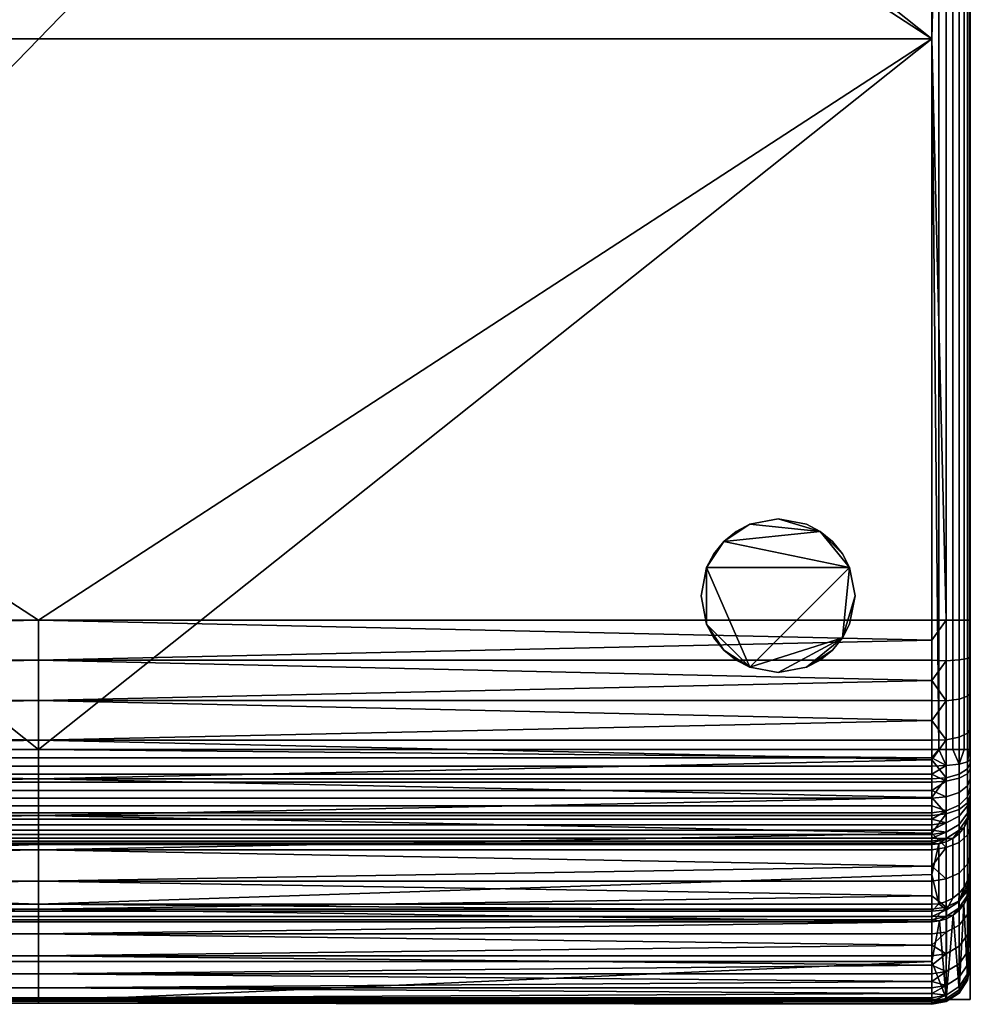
# Model space of a CAD drawing. Header units: millimetres. Extents: x 0 to 485, y -251 to 251.
# Tile 2 of 4: x 238 to 485, y -251 to 5. Entities that reach past the tile are written whole.
import ezdxf

# ---------------------------------------------------------------- set-up
doc = ezdxf.new("R2010")
doc.units = ezdxf.units.MM
doc.header["$MEASUREMENT"] = 0
for name, color, linetype, true_color in [('korpus', 7, 'Continuous', 0x000000), ('korpus boky', 1, 'Continuous', 0xff0000), ('korpus spodek', 252, 'Continuous', 0x696969), ('nozky', 254, 'Continuous', 0xbebebe), ('op pud plocha', 7, 'Continuous', 0x000000), ('openport', 5, 'Continuous', 0x0000ff)]:
    doc.layers.add(name, color=color, linetype=linetype, true_color=true_color)

msp = doc.modelspace()

# ---------------------------------------------------------------- linework, layer by layer
at = {"layer": 'openport'}
msp.add_lwpolyline([(0, 250), (0, -250), (485, -250), (485, 250)], close=True, dxfattribs=at)

# ---------------------------------------------------------------- meshes
at = {"layer": 'korpus'}
mesh = msp.add_polyface(dxfattribs=at)
corners = [(10, 0, 415), (475, 0, 415), (242.5, 151.3, 415), (10, 151.3, 415), (242.5, 219.24, 388.37), (10, 219.24, 388.37), (10, 215.27, 391.86), (242.5, 211.09, 395.16), (10, 211.09, 395.16), (10, 206.71, 398.24), (242.5, 202.16, 401.1), (242.5, 226.51, 380.9), (10, 226.51, 380.9), (10, 222.99, 384.71), (10, 202.16, 401.1), (10, 197.45, 403.72), (242.5, 192.59, 406.08), (10, 192.59, 406.08), (10, 187.61, 408.17), (10, 182.54, 410), (242.5, 182.54, 410), (10, 177.39, 411.54), (242.5, 172.18, 412.8), (10, 172.18, 412.8), (10, 166.95, 413.77), (242.5, 161.71, 414.46), (10, 161.71, 414.46), (10, 156.49, 414.87), (10, 0, 415), (10, 151.3, 415), (6.32, 151.3, 414.3), (6.32, -151.3, 414.3), (2.93, 181.76, 407.17), (6.32, 182.46, 409.28), (6.32, 192.3, 405.44), (2.93, 191.38, 403.41), (2.93, 171.8, 409.88), (6.32, 172.27, 412.06), (2.93, 161.61, 411.52), (6.32, 161.84, 413.74), (6.32, 218.61, 388), (10, 219.24, 388.37), (10, 222.99, 384.71), (6.32, 225.99, 380.44), (6.32, 210.47, 394.73), (10, 211.09, 395.16), (10, 215.27, 391.86), (6.32, 201.67, 400.57), (10, 202.16, 401.1), (10, 206.71, 398.24), (10, 192.59, 406.08), (10, 197.45, 403.72), (10, 182.54, 410), (10, 187.61, 408.17), (10, 172.18, 412.8), (10, 177.39, 411.54), (10, 161.71, 414.46), (10, 166.95, 413.77), (2.93, 151.3, 412.07), (10, 156.49, 414.87), (10, 226.51, 380.9), (6.23, 226.67, 142.66), (6.32, 224.54, 142.02), (4.53, 223.62, 142.14)]
mesh.append_faces([[corners[k] for k in face] for face in [(0, 1, 2, 2), (0, 2, 3, 3), (4, 5, 6, 7), (7, 8, 9, 10), (11, 12, 13, 4), (10, 14, 15, 16), (8, 7, 6, 6), (13, 5, 4, 4), (14, 10, 9, 9), (17, 16, 15, 15), (18, 16, 17, 17), (18, 19, 20, 20), (20, 19, 21, 21), (22, 20, 21, 21), (22, 23, 24, 25), (25, 26, 27, 2), (22, 21, 23, 23), (2, 27, 3, 3), (26, 25, 24, 24), (20, 16, 18, 18), (28, 29, 30, 30), (30, 31, 28, 28), (32, 33, 34, 35), (36, 37, 33, 32), (38, 39, 37, 36), (40, 41, 42, 43), (44, 45, 46, 46), (47, 48, 49, 49), (44, 49, 45, 45), (40, 46, 41, 41), (34, 50, 51, 51), (33, 52, 53, 53), (34, 53, 50, 50), (37, 54, 55, 55), (39, 56, 57, 57), (37, 57, 54, 54), (33, 55, 52, 52), (47, 51, 48, 48), (44, 46, 40, 40), (34, 51, 47, 47), (44, 47, 49, 49), (37, 55, 33, 33), (38, 58, 30, 39), (37, 39, 57, 57), (34, 33, 53, 53), (30, 29, 59, 59), (30, 59, 56, 39), (60, 43, 42, 42), (61, 62, 63, 63)]])
mesh = msp.add_polyface(dxfattribs=at)
corners = [(242.5, 151.3, 415), (475, 0, 415), (475, 151.3, 415), (242.5, 202.16, 401.1), (475, 197.45, 403.72), (475, 202.16, 401.1), (242.5, 192.59, 406.08), (475, 192.59, 406.08), (475, 187.61, 408.17), (475, 182.54, 410), (242.5, 182.54, 410), (475, 177.39, 411.54), (475, 172.18, 412.8), (242.5, 172.18, 412.8), (475, 166.95, 413.77), (475, 161.71, 414.46), (242.5, 161.71, 414.46), (475, 156.49, 414.87), (475, 0, 415), (478.68, 151.3, 414.3), (475, 151.3, 415), (485, 151.3, 405), (484.3, 151.3, 408.68), (484.3, -151.3, 408.68), (485, -151.3, 405), (482.07, 151.3, 412.07), (478.68, -151.3, 414.3), (482.07, -151.3, 412.07), (485, 196.95, 392.56), (485, 204.93, 387.27), (484.3, 207.13, 390.22), (484.3, 198.82, 395.73), (482.07, 191.38, 403.41), (482.07, 200.54, 398.65), (478.68, 201.67, 400.57), (478.68, 192.3, 405.44), (484.3, 189.98, 400.33), (485, 188.46, 396.97), (482.07, 181.76, 407.17), (478.68, 182.46, 409.28), (484.3, 180.7, 403.95), (485, 179.54, 400.45), (482.07, 171.8, 409.88), (478.68, 172.27, 412.06), (484.3, 171.08, 406.57), (485, 170.31, 402.97), (482.07, 161.61, 411.52), (478.68, 161.84, 413.74), (484.3, 161.25, 408.15), (485, 160.86, 404.49), (475, 197.45, 403.72), (475, 192.59, 406.08), (475, 187.61, 408.17), (475, 182.54, 410), (475, 177.39, 411.54), (475, 172.18, 412.8), (475, 166.95, 413.77), (475, 161.71, 414.46), (475, 202.16, 401.1), (475, 156.49, 414.87)]
mesh.append_faces([[corners[k] for k in face] for face in [(0, 1, 2, 2), (3, 4, 5, 5), (6, 7, 4, 3), (6, 8, 7, 7), (9, 8, 10, 10), (11, 9, 10, 10), (10, 8, 6, 6), (12, 13, 14, 14), (13, 12, 11, 11), (15, 14, 16, 16), (17, 15, 16, 16), (2, 17, 0, 0), (14, 13, 16, 16), (17, 16, 0, 0), (13, 11, 10, 10), (18, 19, 20, 20), (21, 22, 23, 24), (25, 19, 26, 27), (28, 29, 30, 31), (32, 33, 34, 35), (36, 31, 33, 32), (37, 28, 31, 36), (38, 32, 35, 39), (40, 36, 32, 38), (41, 37, 36, 40), (42, 38, 39, 43), (44, 40, 38, 42), (45, 41, 40, 44), (46, 42, 43, 47), (48, 44, 42, 46), (49, 45, 44, 48), (35, 50, 51, 51), (39, 52, 53, 53), (35, 51, 52, 52), (43, 54, 55, 55), (47, 56, 57, 57), (43, 55, 56, 56), (39, 53, 54, 54), (34, 58, 50, 50), (35, 34, 50, 50), (43, 39, 54, 54), (46, 47, 19, 25), (43, 56, 47, 47), (35, 52, 39, 39), (19, 59, 20, 20), (48, 46, 25, 22), (49, 48, 22, 21), (59, 19, 47, 47), (59, 47, 57, 57)]])
mesh = msp.add_polyface(dxfattribs=at)
corners = [(242.5, -151.3, 415), (475, -151.3, 415), (475, 0, 415), (475, -197.45, 403.72), (242.5, -202.16, 401.1), (475, -202.16, 401.1), (242.5, -192.59, 406.08), (475, -192.59, 406.08), (475, -187.61, 408.17), (475, -182.54, 410), (242.5, -182.54, 410), (475, -177.39, 411.54), (475, -172.18, 412.8), (475, -166.95, 413.77), (242.5, -172.18, 412.8), (475, -161.71, 414.46), (242.5, -161.71, 414.46), (475, -156.49, 414.87), (484.3, 151.3, 408.68), (482.07, 151.3, 412.07), (482.07, -151.3, 412.07), (484.3, -151.3, 408.68), (478.68, -151.3, 414.3), (475, 0, 415), (475, -151.3, 415), (478.68, 151.3, 414.3), (485, -196.95, 392.56), (484.3, -198.82, 395.73), (484.3, -207.13, 390.22), (485, -204.93, 387.27), (482.07, -191.38, 403.41), (478.68, -192.3, 405.44), (478.68, -201.67, 400.57), (482.07, -200.54, 398.65), (484.3, -189.98, 400.33), (485, -188.46, 396.97), (482.07, -181.76, 407.17), (478.68, -182.46, 409.28), (484.3, -180.7, 403.95), (485, -179.54, 400.45), (482.07, -171.8, 409.88), (478.68, -172.27, 412.06), (484.3, -171.08, 406.57), (485, -170.31, 402.97), (482.07, -161.61, 411.52), (478.68, -161.84, 413.74), (484.3, -161.25, 408.15), (485, -160.86, 404.49), (475, -192.59, 406.08), (475, -197.45, 403.72), (475, -182.54, 410), (475, -187.61, 408.17), (475, -172.18, 412.8), (475, -177.39, 411.54), (475, -161.71, 414.46), (475, -166.95, 413.77), (475, -202.16, 401.1), (475, -156.49, 414.87), (485, -151.3, 405)]
mesh.append_faces([[corners[k] for k in face] for face in [(0, 1, 2, 2), (3, 4, 5, 5), (6, 4, 3, 3), (6, 7, 8, 8), (9, 10, 8, 8), (11, 10, 9, 9), (10, 6, 8, 8), (12, 13, 14, 14), (14, 11, 12, 12), (15, 16, 13, 13), (17, 16, 15, 15), (1, 0, 17, 17), (3, 7, 6, 6), (13, 16, 14, 14), (17, 0, 16, 16), (14, 10, 11, 11), (18, 19, 20, 21), (22, 23, 24, 24), (25, 23, 22, 22), (26, 27, 28, 29), (30, 31, 32, 33), (34, 30, 33, 27), (35, 34, 27, 26), (36, 37, 31, 30), (38, 36, 30, 34), (39, 38, 34, 35), (40, 41, 37, 36), (42, 40, 36, 38), (43, 42, 38, 39), (44, 45, 41, 40), (46, 44, 40, 42), (47, 46, 42, 43), (31, 48, 49, 49), (37, 50, 51, 51), (31, 51, 48, 48), (41, 52, 53, 53), (45, 54, 55, 55), (41, 55, 52, 52), (37, 53, 50, 50), (32, 49, 56, 56), (31, 49, 32, 32), (41, 53, 37, 37), (44, 20, 22, 45), (41, 45, 55, 55), (31, 37, 51, 51), (22, 24, 57, 57), (46, 21, 20, 44), (47, 58, 21, 46), (22, 57, 54, 45)]])
mesh = msp.add_polyface(dxfattribs=at)
corners = [(242.5, -151.3, 415), (10, 0, 415), (10, -151.3, 415), (475, 0, 415), (10, -240.1, 223.88), (10, -229.76, 145.89), (475, -229.76, 145.89), (475, -240.1, 223.88), (242.5, -250.43, 301.86), (10, -250.43, 301.86), (242.5, -250.99, 322.85), (10, -251.27, 317.54), (10, -251.26, 312.25), (475, -250.43, 328.18), (242.5, -249.57, 333.49), (10, -250.43, 328.18), (10, -250.99, 322.85), (10, -250.98, 307.02), (242.5, -247.01, 343.97), (10, -248.44, 338.76), (10, -249.57, 333.49), (10, -247.01, 343.97), (10, -245.31, 349.09), (242.5, -243.33, 354.11), (10, -243.33, 354.11), (242.5, -238.62, 363.74), (10, -241.1, 359), (475, -235.9, 368.32), (242.5, -232.96, 372.71), (475, -229.83, 376.91), (242.5, -226.51, 380.9), (10, -235.9, 368.32), (10, -238.62, 363.74), (10, -229.83, 376.91), (10, -232.96, 372.71), (10, -226.51, 380.9), (242.5, -219.24, 388.37), (242.5, -211.09, 395.16), (10, -215.27, 391.86), (10, -219.24, 388.37), (242.5, -202.16, 401.1), (10, -206.71, 398.24), (10, -211.09, 395.16), (10, -222.99, 384.71), (242.5, -192.59, 406.08), (10, -197.45, 403.72), (10, -202.16, 401.1), (10, -192.59, 406.08), (10, -187.61, 408.17), (242.5, -182.54, 410), (10, -182.54, 410), (10, -177.39, 411.54), (242.5, -172.18, 412.8), (242.5, -161.71, 414.46), (10, -166.95, 413.77), (10, -172.18, 412.8), (10, -156.49, 414.87), (10, -161.71, 414.46), (10, -225.23, 141.93), (242.5, -225.23, 141.93), (10, -227.03, 142.31), (475, -227.03, 142.31), (10, -228.39, 143.1), (475, -228.39, 143.1), (475, -229.3, 144.29), (10, -229.3, 144.29), (10, -227.03, 142.31), (8.18, -225.07, 141.95), (10, -225.23, 141.93)]
mesh.append_faces([[corners[k] for k in face] for face in [(0, 1, 2, 2), (1, 0, 3, 3), (4, 5, 6, 7), (8, 9, 4, 4), (7, 8, 4, 4), (8, 10, 11, 12), (10, 13, 14, 14), (10, 14, 15, 16), (17, 9, 8, 8), (8, 12, 17, 17), (11, 10, 16, 16), (14, 18, 19, 20), (18, 21, 19, 19), (15, 14, 20, 20), (21, 18, 22, 22), (23, 24, 22, 22), (18, 23, 22, 22), (23, 25, 26, 24), (27, 28, 25, 25), (29, 30, 28, 28), (25, 28, 31, 32), (28, 30, 33, 34), (25, 32, 26, 26), (28, 34, 31, 31), (33, 30, 35, 35), (36, 37, 38, 39), (37, 40, 41, 42), (30, 36, 43, 35), (40, 44, 45, 46), (42, 38, 37, 37), (43, 36, 39, 39), (46, 41, 40, 40), (47, 45, 44, 44), (48, 47, 44, 44), (48, 49, 50, 50), (49, 51, 50, 50), (52, 51, 49, 49), (52, 53, 54, 55), (53, 0, 56, 57), (52, 55, 51, 51), (0, 2, 56, 56), (57, 54, 53, 53), (49, 48, 44, 44), (58, 59, 60, 60), (61, 60, 59, 59), (62, 60, 61, 63), (63, 64, 65, 62), (6, 5, 65, 64), (66, 67, 68, 68)]])
mesh = msp.add_polyface(dxfattribs=at)
corners = [(242.5, -219.24, 388.37), (475, -222.99, 384.71), (475, -219.24, 388.37), (242.5, -211.09, 395.16), (475, -215.27, 391.86), (475, -211.09, 395.16), (475, -206.71, 398.24), (242.5, -202.16, 401.1), (475, -202.16, 401.1), (242.5, -226.51, 380.9), (485, -218.99, 374.31), (484.3, -221.76, 376.74), (484.3, -227.92, 368.91), (485, -224.91, 366.79), (482.07, -217.1, 386.36), (478.68, -218.61, 388), (478.68, -225.99, 380.44), (482.07, -224.31, 378.98), (484.3, -214.8, 383.87), (485, -212.31, 381.16), (482.07, -209.15, 392.95), (478.68, -210.47, 394.73), (484.3, -207.13, 390.22), (485, -204.93, 387.27), (482.07, -200.54, 398.65), (478.68, -201.67, 400.57), (484.3, -198.82, 395.73), (475, -219.24, 388.37), (475, -222.99, 384.71), (475, -211.09, 395.16), (475, -215.27, 391.86), (475, -202.16, 401.1), (475, -206.71, 398.24), (484.19, -221.39, 143.19), (484.19, -223, 144.3), (482, -226.21, 144.26), (482, -224.58, 143), (484.78, -219.53, 143.28), (485, -219.19, 144.33), (485, -217.59, 143.41), (484.95, -216.94, 143.12), (484.94, -217.53, 143.15), (484.79, -218.5, 143.07), (484.8, -217.9, 143.01), (485, -215.96, 143.23), (485, -216.56, 143.25), (484.21, -220.35, 142.91), (478.77, -226.67, 142.66), (480.47, -223.62, 142.14), (482.07, -222.33, 142.31), (484.25, -223.52, 145.89), (483.33, -225.26, 145.89), (484.81, -221.63, 145.89), (485, -219.67, 145.89), (483.37, -220.75, 142.52), (484.3, -218.97, 142.76), (484.83, -217.12, 143), (485, -215.32, 143.24)]
mesh.append_faces([[corners[k] for k in face] for face in [(0, 1, 2, 2), (3, 4, 5, 5), (3, 5, 6, 6), (0, 2, 4, 4), (3, 0, 4, 4), (6, 7, 3, 3), (6, 8, 7, 7), (1, 0, 9, 9), (10, 11, 12, 13), (14, 15, 16, 17), (18, 14, 17, 11), (19, 18, 11, 10), (20, 21, 15, 14), (22, 20, 14, 18), (23, 22, 18, 19), (24, 25, 21, 20), (26, 24, 20, 22), (15, 27, 28, 16), (21, 29, 30, 30), (25, 31, 32, 32), (21, 32, 29, 29), (15, 30, 27, 27), (21, 30, 15, 15), (21, 25, 32, 32), (33, 34, 35, 36), (37, 34, 33, 33), (38, 37, 39, 39), (34, 37, 38, 38), (40, 41, 42, 43), (44, 45, 41, 40), (42, 37, 33, 46), (41, 37, 42, 42), (39, 41, 45, 45), (37, 41, 39, 39), (47, 48, 49, 36), (34, 50, 51, 51), (34, 52, 50, 50), (36, 46, 33, 33), (38, 53, 52, 52), (52, 34, 38, 38), (54, 46, 36, 36), (36, 49, 54, 54), (46, 43, 42, 42), (55, 46, 54, 54), (46, 55, 43, 43), (56, 40, 43, 43), (57, 44, 40, 56), (55, 56, 43, 43), (51, 35, 34, 34)]])
mesh = msp.add_polyface(dxfattribs=at)
corners = [(478.68, -249.74, 301.95), (478.84, -228.99, 145.89), (480.57, -228.05, 145.89), (482.07, -247.53, 302.25), (482.09, -226.79, 145.89), (484.81, -221.63, 145.89), (485, -219.67, 145.89), (485, -240.52, 303.17), (484.3, -244.17, 302.69), (483.33, -225.26, 145.89), (484.25, -223.52, 145.89), (475, -240.1, 223.88), (476.96, -229.56, 145.89), (482.07, -248.05, 322.86), (478.68, -250.27, 323.04), (478.68, -250.56, 312.48), (482.07, -248.34, 312.54), (484.3, -244.67, 322.58), (484.3, -244.95, 312.62), (485, -241, 322.29), (485, -241.27, 312.72), (482.07, -246.67, 333.09), (478.68, -248.86, 333.51), (484.3, -243.34, 332.46), (485, -239.72, 331.77), (482.07, -244.21, 343.12), (478.68, -246.34, 343.76), (484.3, -240.97, 342.14), (485, -237.44, 341.07), (482.07, -240.7, 352.82), (478.68, -242.75, 353.69), (484.3, -237.57, 351.5), (485, -234.18, 350.07), (482.07, -236.17, 362.11), (478.68, -238.12, 363.19), (484.3, -233.21, 360.46), (485, -229.99, 358.67), (482.07, -230.69, 370.86), (478.68, -232.51, 372.14), (484.3, -227.92, 368.91), (485, -224.91, 366.79), (482.07, -224.31, 378.98), (478.68, -225.99, 380.44), (484.3, -221.76, 376.74), (475, -250.43, 328.18), (475, -248.44, 338.76), (475, -251.27, 317.54), (475, -241.1, 359), (482, -224.58, 143), (482, -226.21, 144.26), (478.77, -228.32, 144.02), (478.77, -226.67, 142.66), (475, -229.3, 144.29), (475, -227.03, 142.31), (476.82, -225.07, 141.95), (475, -228.39, 143.1), (478.68, -224.54, 142.02), (480.47, -223.62, 142.14)]
mesh.append_faces([[corners[k] for k in face] for face in [(0, 1, 2, 2), (3, 2, 4, 4), (5, 6, 7, 7), (8, 9, 10, 10), (10, 5, 8, 8), (9, 3, 4, 4), (0, 11, 12, 12), (0, 2, 3, 3), (8, 5, 7, 7), (3, 9, 8, 8), (1, 0, 12, 12), (13, 14, 15, 16), (17, 13, 16, 18), (19, 17, 18, 20), (21, 22, 14, 13), (23, 21, 13, 17), (24, 23, 17, 19), (25, 26, 22, 21), (27, 25, 21, 23), (28, 27, 23, 24), (29, 30, 26, 25), (31, 29, 25, 27), (32, 31, 27, 28), (33, 34, 30, 29), (35, 33, 29, 31), (36, 35, 31, 32), (37, 38, 34, 33), (39, 37, 33, 35), (40, 39, 35, 36), (41, 42, 38, 37), (43, 41, 37, 39), (3, 16, 15, 0), (16, 3, 8, 18), (7, 20, 18, 8), (22, 44, 14, 14), (45, 22, 26, 26), (14, 46, 15, 15), (34, 47, 30, 30), (48, 49, 50, 51), (1, 12, 50, 50), (52, 50, 12, 12), (49, 4, 2, 2), (2, 50, 49, 49), (49, 9, 4, 4), (1, 50, 2, 2), (51, 53, 54, 54), (50, 55, 51, 51), (51, 56, 57, 57), (54, 56, 51, 51)]])
mesh = msp.add_polyface(dxfattribs=at)
corners = [(242.5, -250.43, 301.86), (475, -240.1, 223.88), (475, -250.43, 301.86), (475, -250.98, 307.02), (242.5, -250.99, 322.85), (475, -251.26, 312.25), (475, -251.27, 317.54), (475, -250.99, 322.85), (242.5, -249.57, 333.49), (475, -250.43, 328.18), (475, -249.57, 333.49), (475, -248.44, 338.76), (242.5, -247.01, 343.97), (475, -245.31, 349.09), (475, -247.01, 343.97), (475, -243.33, 354.11), (242.5, -243.33, 354.11), (475, -238.62, 363.74), (242.5, -238.62, 363.74), (475, -241.1, 359), (475, -232.96, 372.71), (242.5, -232.96, 372.71), (475, -235.9, 368.32), (475, -229.83, 376.91), (475, -226.51, 380.9), (242.5, -226.51, 380.9), (475, -222.99, 384.71), (242.5, -225.23, 141.93), (475, -225.23, 141.93), (475, -227.03, 142.31), (475, -240.1, 223.88), (475, -229.76, 145.89), (476.96, -229.56, 145.89), (475, -250.43, 301.86), (478.68, -249.74, 301.95), (475, -250.98, 307.02), (478.68, -250.56, 312.48), (475, -251.26, 312.25), (478.68, -250.27, 323.04), (475, -250.99, 322.85), (475, -251.27, 317.54), (478.68, -248.86, 333.51), (475, -249.57, 333.49), (475, -250.43, 328.18), (478.68, -246.34, 343.76), (475, -247.01, 343.97), (475, -248.44, 338.76), (478.68, -242.75, 353.69), (475, -243.33, 354.11), (475, -245.31, 349.09), (478.68, -238.12, 363.19), (475, -238.62, 363.74), (475, -241.1, 359), (478.68, -232.51, 372.14), (475, -232.96, 372.71), (475, -235.9, 368.32), (478.68, -225.99, 380.44), (475, -229.83, 376.91), (475, -226.51, 380.9), (475, -222.99, 384.71), (475, -229.3, 144.29), (475, -228.39, 143.1), (478.77, -228.32, 144.02), (475, -227.03, 142.31), (475, -225.23, 141.93), (476.82, -225.07, 141.95), (478.77, -226.67, 142.66)]
mesh.append_faces([[corners[k] for k in face] for face in [(0, 1, 2, 2), (0, 2, 3, 3), (4, 5, 6, 6), (4, 6, 7, 7), (0, 3, 5, 5), (4, 0, 5, 5), (8, 9, 10, 10), (11, 8, 10, 10), (4, 7, 9, 9), (12, 8, 11, 11), (13, 12, 14, 14), (15, 16, 13, 13), (14, 12, 11, 11), (17, 18, 19, 19), (20, 21, 22, 22), (23, 21, 20, 20), (22, 18, 17, 17), (19, 16, 15, 15), (24, 25, 23, 23), (18, 16, 19, 19), (16, 12, 13, 13), (25, 24, 26, 26), (27, 28, 29, 29), (30, 31, 32, 32), (33, 30, 34, 34), (34, 35, 33, 33), (36, 37, 35, 35), (38, 39, 40, 40), (41, 42, 43, 43), (38, 43, 39, 39), (36, 40, 37, 37), (44, 45, 46, 46), (47, 48, 49, 49), (44, 49, 45, 45), (50, 51, 52, 52), (53, 54, 55, 55), (50, 55, 51, 51), (47, 52, 48, 48), (41, 46, 42, 42), (34, 36, 35, 35), (44, 47, 49, 49), (56, 57, 54, 53), (50, 53, 55, 55), (56, 58, 57, 57), (58, 56, 59, 59), (60, 32, 31, 31), (61, 62, 60, 60), (63, 64, 65, 65), (66, 61, 63, 63)]])
at = {"layer": 'korpus boky'}
mesh = msp.add_polyface(dxfattribs=at)
corners = [(485, -241.27, 312.72), (485, -241, 322.29), (485, -240.52, 303.17), (485, -239.72, 331.77), (485, -237.44, 341.07), (485, -234.18, 350.07), (485, -229.99, 358.67), (485, -224.91, 366.79), (485, -219.67, 145.89), (485, -219.19, 144.33), (485, -218.99, 374.31), (485, -217.59, 143.41), (485, -216.56, 143.25), (485, -215.96, 143.23), (485, -215.32, 143.24), (485, -212.31, 381.16), (485, -204.93, 387.27), (485, -199.79, 26.03), (485, -199.22, 23.49), (485, -198.22, 21.08), (485, -196.95, 392.56), (485, -196.71, 18.74), (485, -194.8, 16.72), (485, -192.54, 15.09), (485, -190.03, 13.9), (485, -188.46, 396.97), (485, -187.51, 13.23), (485, -184.92, 13), (485, -179.54, 400.45), (485, -170.31, 402.97), (485, -160.86, 404.49), (485, -151.3, 405), (485, 151.3, 405), (485, 160.86, 404.49), (485, 170.31, 402.97), (485, 179.54, 400.45), (485, 184.92, 13), (485, 187.51, 13.23), (485, 188.46, 396.97), (485, 190.03, 13.9), (485, 192.54, 15.09), (485, 194.8, 16.72), (485, 196.71, 18.74), (485, 196.95, 392.56), (485, 198.22, 21.08), (485, 199.22, 23.49), (485, 199.79, 26.03), (485, 204.93, 387.27), (485, 212.31, 381.16), (485, 215.32, 143.24), (485, 215.96, 143.23), (485, 216.56, 143.25), (485, 217.59, 143.41), (485, 218.99, 374.31), (485, 219.19, 144.33), (485, 219.67, 145.89), (485, 224.91, 366.79), (485, 229.99, 358.67), (485, 234.18, 350.07), (485, 237.44, 341.07), (485, 239.72, 331.77), (485, 240.52, 303.17), (485, 241, 322.29), (485, 241.27, 312.72)]
mesh.append_faces([[corners[k] for k in face] for face in [(13, 8, 12, 12), (27, 14, 17, 17), (14, 8, 13, 13), (12, 8, 11, 11), (8, 9, 11, 11), (2, 8, 14, 14), (31, 2, 14, 14), (26, 23, 24, 24), (23, 26, 27, 27), (23, 27, 17, 17), (21, 18, 19, 19), (21, 22, 23, 23), (23, 17, 21, 21), (21, 17, 18, 18), (14, 49, 31, 31), (1, 5, 3, 3), (3, 5, 4, 4), (6, 1, 2, 2), (6, 5, 1, 1), (7, 15, 10, 10), (15, 7, 6, 6), (2, 1, 0, 0), (16, 29, 20, 20), (20, 28, 25, 25), (16, 15, 6, 6), (29, 28, 20, 20), (29, 31, 30, 30), (6, 2, 16, 16), (16, 2, 29, 29), (2, 31, 29, 29), (36, 14, 27, 27), (40, 36, 37, 37), (37, 39, 40, 40), (40, 46, 36, 36), (42, 46, 40, 40), (42, 44, 45, 45), (41, 42, 40, 40), (45, 46, 42, 42), (36, 46, 49, 49), (55, 49, 50, 50), (51, 55, 50, 50), (55, 52, 54, 54), (55, 61, 49, 49), (52, 55, 51, 51), (31, 49, 32, 32), (61, 32, 49, 49), (34, 47, 43, 43), (48, 47, 57, 57), (38, 35, 43, 43), (34, 33, 32, 32), (47, 34, 61, 61), (34, 43, 35, 35), (32, 61, 34, 34), (58, 62, 60, 60), (61, 57, 47, 47), (59, 58, 60, 60), (56, 53, 48, 48), (56, 48, 57, 57), (57, 62, 58, 58), (62, 57, 61, 61), (62, 61, 63, 63), (36, 49, 14, 14)]])
at = {"layer": 'korpus spodek'}
mesh = msp.add_polyface(dxfattribs=at)
corners = [(242.5, -184.92, 3), (10, -184.92, 3), (10, 0, 3), (475, 0, 3), (10, 184.92, 3), (242.5, 184.92, 3), (10, 187.09, 3.09), (475, 187.09, 3.09), (10, 0, 3), (10, -184.92, 3), (8.18, -184.92, 3.17), (4.53, -184.92, 4.63), (4.53, 184.92, 4.63), (6.32, 184.92, 3.7), (6.32, -184.92, 3.7), (8.18, 184.92, 3.17), (1.63, -184.92, 7.53), (1.63, 184.92, 7.53), (2.93, 184.92, 5.93), (2.93, -184.92, 5.93), (0.17, -184.92, 11.18), (0.17, 184.92, 11.18), (0.7, 184.92, 9.32), (0.7, -184.92, 9.32), (0, -184.92, 13), (0, 184.92, 13), (10, 184.92, 3), (0, 194.8, 16.72), (0, 196.71, 18.74), (0.7, 199.61, 16.47), (0.7, 197.23, 13.95), (2.93, 196.14, 9), (2.93, 199.46, 11.4), (6.32, 200.93, 9.72), (6.32, 197.27, 7.08), (0.7, 194.42, 11.92), (0, 192.54, 15.09), (2.93, 192.44, 7.25), (6.32, 193.2, 5.16), (0.7, 191.28, 10.44), (0, 190.03, 13.9), (2.93, 188.73, 6.26), (6.32, 189.12, 4.07), (0.7, 188.15, 9.6), (0, 187.51, 13.23), (10, 197.63, 6.48), (10, 195.58, 5.39), (10, 199.57, 7.75), (10, 193.43, 4.5), (10, 189.24, 3.38), (10, 191.36, 3.85), (10, 187.09, 3.09)]
mesh.append_faces([[corners[k] for k in face] for face in [(0, 1, 2, 2), (3, 0, 2, 2), (4, 5, 2, 2), (5, 4, 6, 6), (7, 5, 6, 6), (8, 9, 10, 10), (11, 12, 13, 14), (14, 13, 15, 10), (16, 17, 18, 19), (20, 21, 22, 23), (24, 25, 21, 20), (23, 22, 17, 16), (19, 18, 12, 11), (15, 26, 8, 8), (8, 10, 15, 15), (27, 28, 29, 30), (31, 32, 33, 34), (35, 30, 32, 31), (36, 27, 30, 35), (37, 31, 34, 38), (39, 35, 31, 37), (40, 36, 35, 39), (41, 37, 38, 42), (43, 39, 37, 41), (44, 40, 39, 43), (45, 46, 34, 34), (34, 47, 45, 45), (46, 48, 38, 38), (49, 42, 50, 50), (51, 42, 49, 49), (51, 26, 15, 15), (15, 42, 51, 51), (38, 48, 50, 50), (13, 42, 15, 15), (46, 38, 34, 34), (50, 42, 38, 38), (43, 41, 17, 22), (21, 44, 43, 43), (41, 42, 12, 18), (41, 18, 17, 17), (43, 22, 21, 21), (44, 21, 25, 25), (12, 42, 13, 13)]])
mesh = msp.add_polyface(dxfattribs=at)
corners = [(242.5, -184.92, 3), (475, 0, 3), (475, -184.92, 3), (10, 0, 3), (242.5, 184.92, 3), (475, 184.92, 3), (475, -187.09, 3.09), (10, -187.09, 3.09), (475, 0, 3), (476.82, -184.92, 3.17), (475, -184.92, 3), (480.47, -184.92, 4.63), (478.68, -184.92, 3.7), (478.68, 184.92, 3.7), (480.47, 184.92, 4.63), (476.82, 184.92, 3.17), (483.37, -184.92, 7.53), (482.07, -184.92, 5.93), (482.07, 184.92, 5.93), (483.37, 184.92, 7.53), (484.83, -184.92, 11.18), (484.3, -184.92, 9.32), (484.3, 184.92, 9.32), (484.83, 184.92, 11.18), (485, -184.92, 13), (485, 184.92, 13), (475, 184.92, 3), (485, -196.71, 18.74), (485, -198.22, 21.08), (484.3, -201.49, 19.38), (484.3, -199.61, 16.47), (484.3, -197.23, 13.95), (482.07, -202.28, 14.37), (482.07, -199.46, 11.4), (485, -194.8, 16.72), (482.07, -196.14, 9), (478.68, -200.93, 9.72), (478.68, -197.27, 7.08), (484.3, -194.42, 11.92), (485, -192.54, 15.09), (482.07, -192.44, 7.25), (478.68, -193.2, 5.16), (484.3, -191.28, 10.44), (485, -190.03, 13.9), (482.07, -188.73, 6.26), (478.68, -189.12, 4.07), (484.3, -188.15, 9.6), (485, -187.51, 13.23), (475, -199.57, 7.75), (475, -197.63, 6.48), (475, -195.58, 5.39), (475, -193.43, 4.5), (475, -189.24, 3.38), (475, -191.36, 3.85), (475, -187.09, 3.09)]
mesh.append_faces([[corners[k] for k in face] for face in [(0, 1, 2, 2), (3, 4, 1, 1), (4, 5, 1, 1), (6, 7, 0, 0), (0, 2, 6, 6), (8, 9, 10, 10), (11, 12, 13, 14), (12, 9, 15, 13), (16, 17, 18, 19), (20, 21, 22, 23), (24, 20, 23, 25), (21, 16, 19, 22), (17, 11, 14, 18), (15, 8, 26, 26), (8, 15, 9, 9), (27, 28, 29, 30), (31, 30, 32, 33), (34, 27, 30, 31), (35, 33, 36, 37), (38, 31, 33, 35), (39, 34, 31, 38), (40, 35, 37, 41), (42, 38, 35, 40), (43, 39, 38, 42), (44, 40, 41, 45), (46, 42, 40, 44), (47, 43, 42, 46), (37, 36, 48, 49), (49, 50, 37, 37), (50, 51, 41, 41), (52, 45, 53, 53), (54, 45, 52, 52), (54, 10, 9, 9), (9, 45, 54, 54), (41, 51, 53, 53), (12, 45, 9, 9), (50, 41, 37, 37), (53, 45, 41, 41), (46, 44, 16, 21), (47, 46, 20, 24), (44, 45, 12, 11), (44, 11, 17, 17), (44, 17, 16, 16), (46, 21, 20, 20)]])
mesh = msp.add_polyface(dxfattribs=at)
corners = [(10, -217.47, 83.32), (242.5, -225.23, 141.93), (10, -225.23, 141.93), (242.5, -209.7, 24.72), (10, -209.7, 24.72), (10, -209.32, 22.58), (10, -208.76, 20.48), (10, -208.01, 18.44), (475, -208.01, 18.44), (475, -208.76, 20.48), (475, -209.32, 22.58), (10, -207.1, 16.47), (10, -205.93, 14.46), (475, -205.93, 14.46), (475, -207.1, 16.47), (10, -204.58, 12.57), (10, -203.06, 10.81), (475, -203.06, 10.81), (475, -204.58, 12.57), (10, -201.39, 9.2), (475, -201.39, 9.2), (10, -199.57, 7.75), (10, -197.63, 6.48), (475, -197.63, 6.48), (475, -199.57, 7.75), (10, -195.58, 5.39), (10, -193.43, 4.5), (475, -193.43, 4.5), (475, -195.58, 5.39), (10, -191.36, 3.85), (10, -189.24, 3.38), (475, -189.24, 3.38), (475, -191.36, 3.85), (242.5, -184.92, 3), (10, -187.09, 3.09), (10, -184.92, 3), (475, -187.09, 3.09), (10, -217.47, 83.32), (10, -225.23, 141.93), (8.18, -225.07, 141.95), (6.32, -224.54, 142.02), (6.32, -209, 24.81), (8.18, -209.53, 24.74), (10, -209.7, 24.72), (10, -209.32, 22.58), (6.32, -208.09, 20.69), (10, -208.76, 20.48), (10, -208.01, 18.44), (10, -207.1, 16.47), (6.32, -206.47, 16.79), (10, -204.58, 12.57), (10, -205.93, 14.46), (6.32, -204.03, 13), (10, -203.06, 10.81), (6.32, -200.93, 9.72), (10, -201.39, 9.2), (10, -197.63, 6.48), (6.32, -197.27, 7.08), (10, -195.58, 5.39), (10, -199.57, 7.75), (6.32, -193.2, 5.16), (10, -193.43, 4.5), (10, -189.24, 3.38), (10, -191.36, 3.85), (6.32, -189.12, 4.07), (10, -187.09, 3.09), (8.18, -184.92, 3.17), (10, -184.92, 3)]
mesh.append_faces([[corners[k] for k in face] for face in [(0, 1, 2, 2), (3, 0, 4, 4), (0, 3, 1, 1), (3, 4, 5, 5), (6, 7, 8, 9), (5, 6, 9, 10), (11, 12, 13, 14), (15, 16, 17, 18), (16, 19, 20, 17), (12, 15, 18, 13), (7, 11, 14, 8), (5, 10, 3, 3), (21, 22, 23, 24), (25, 26, 27, 28), (22, 25, 28, 23), (29, 30, 31, 32), (33, 34, 35, 35), (30, 34, 36, 31), (26, 29, 32, 27), (37, 38, 39, 39), (40, 41, 42, 39), (42, 43, 37, 37), (37, 39, 42, 42), (42, 44, 43, 43), (42, 45, 44, 44), (45, 46, 44, 44), (47, 46, 45, 45), (48, 47, 49, 49), (50, 51, 52, 52), (53, 50, 52, 52), (51, 48, 49, 49), (54, 55, 53, 52), (56, 57, 58, 58), (57, 56, 59, 59), (58, 60, 61, 61), (55, 54, 59, 59), (62, 63, 64, 64), (65, 62, 64, 64), (65, 66, 67, 67), (66, 65, 64, 64), (60, 63, 61, 61), (58, 57, 60, 60), (63, 60, 64, 64)]])
mesh = msp.add_polyface(dxfattribs=at)
corners = [(242.5, -225.23, 141.93), (242.5, -209.7, 24.72), (475, -209.7, 24.72), (475, -217.47, 83.32), (475, -225.23, 141.93), (475, -209.32, 22.58), (475, -199.57, 7.75), (475, -201.39, 9.2), (10, -201.39, 9.2), (10, -199.57, 7.75), (482.07, -204.5, 17.82), (482.07, -205.96, 21.36), (478.68, -208.09, 20.69), (478.68, -206.47, 16.79), (484.3, -201.49, 19.38), (484.3, -202.73, 22.38), (485, -198.22, 21.08), (485, -199.22, 23.49), (482.07, -202.28, 14.37), (478.68, -204.03, 13), (484.3, -199.61, 16.47), (482.07, -199.46, 11.4), (478.68, -200.93, 9.72), (476.82, -209.53, 24.74), (475, -209.7, 24.72), (475, -209.32, 22.58), (478.68, -209, 24.81), (475, -208.76, 20.48), (475, -208.01, 18.44), (475, -207.1, 16.47), (475, -204.58, 12.57), (475, -205.93, 14.46), (475, -203.06, 10.81), (482.07, -206.79, 25.1), (480.47, -208.08, 24.93), (483.37, -205.21, 25.31), (484.83, -201.59, 25.79), (484.3, -203.43, 25.55), (485, -199.79, 26.03), (475, -201.39, 9.2), (475, -199.57, 7.75), (475, -217.47, 83.32), (476.82, -225.07, 141.95), (475, -225.23, 141.93), (480.47, -223.62, 142.14), (478.68, -224.54, 142.02), (483.37, -220.75, 142.52), (482.07, -222.33, 142.31), (484.83, -217.12, 143), (484.3, -218.97, 142.76), (485, -215.32, 143.24)]
mesh.append_faces([[corners[k] for k in face] for face in [(0, 1, 2, 3), (0, 3, 4, 4), (5, 2, 1, 1), (6, 7, 8, 9), (10, 11, 12, 13), (14, 15, 11, 10), (16, 17, 15, 14), (18, 10, 13, 19), (20, 14, 10, 18), (21, 18, 19, 22), (23, 24, 25, 25), (12, 26, 23, 23), (23, 25, 12, 12), (12, 25, 27, 27), (28, 12, 27, 27), (29, 13, 28, 28), (30, 19, 31, 31), (32, 19, 30, 30), (31, 13, 29, 29), (32, 22, 19, 19), (11, 33, 34, 34), (11, 35, 33, 33), (15, 36, 37, 37), (17, 38, 36, 36), (37, 35, 15, 15), (28, 13, 12, 12), (31, 19, 13, 13), (35, 11, 15, 15), (36, 15, 17, 17), (34, 12, 11, 11), (12, 34, 26, 26), (39, 22, 32, 32), (39, 40, 22, 22), (41, 42, 43, 43), (44, 45, 26, 34), (45, 42, 23, 26), (46, 47, 33, 35), (48, 49, 37, 36), (50, 48, 36, 38), (49, 46, 35, 37), (47, 44, 34, 33), (23, 41, 24, 24), (41, 23, 42, 42)]])
at = {"layer": 'nozky'}
mesh = msp.add_polyface(dxfattribs=at)
corners = [(415, -144.92, 3), (416.4, -137.55, 3), (418.26, -133.97, 3), (420.86, -130.77, 3), (424.06, -128.18, 3), (427.64, -126.32, 3), (435, -124.92, 3), (442.36, -126.32, 3), (445.95, -128.18, 3), (449.14, -130.77, 3), (451.74, -133.97, 3), (453.6, -137.55, 3), (455, -144.92, 3), (453.6, -152.28, 3), (451.74, -155.86, 3), (449.14, -159.06, 3), (445.95, -161.66, 3), (442.36, -163.51, 3), (435, -164.92, 3), (427.64, -163.51, 3), (424.06, -161.66, 3), (420.86, -159.06, 3), (418.26, -155.86, 3), (416.4, -152.28, 3), (415, -144.92), (416.4, -137.55), (418.26, -133.97), (420.86, -130.77), (424.06, -128.18), (427.64, -126.32), (435, -124.92), (442.36, -126.32), (445.95, -128.18), (449.14, -130.77), (451.74, -133.97), (453.6, -137.55), (455, -144.92), (453.6, -152.28), (451.74, -155.86), (449.14, -159.06), (445.95, -161.66), (442.36, -163.51), (435, -164.92), (427.64, -163.51), (424.06, -161.66), (420.86, -159.06), (418.26, -155.86), (416.4, -152.28), (415, -144.92, 3), (415, -144.92), (416.4, -137.55, 3), (416.4, -137.55), (418.26, -133.97, 3), (418.26, -133.97), (420.86, -130.77, 3), (420.86, -130.77), (424.06, -128.18, 3), (424.06, -128.18), (427.64, -126.32, 3), (427.64, -126.32), (435, -124.92, 3), (435, -124.92), (442.36, -126.32, 3), (442.36, -126.32), (445.95, -128.18, 3), (445.95, -128.18), (449.14, -130.77, 3), (449.14, -130.77), (451.74, -133.97, 3), (451.74, -133.97), (453.6, -137.55, 3), (453.6, -137.55), (455, -144.92, 3), (455, -144.92), (453.6, -152.28, 3), (453.6, -152.28), (451.74, -155.86, 3), (451.74, -155.86), (449.14, -159.06, 3), (449.14, -159.06), (445.95, -161.66, 3), (445.95, -161.66), (442.36, -163.51, 3), (442.36, -163.51), (435, -164.92, 3), (435, -164.92), (427.64, -163.51, 3), (427.64, -163.51), (424.06, -161.66, 3), (424.06, -161.66), (420.86, -159.06, 3), (420.86, -159.06), (418.26, -155.86, 3), (418.26, -155.86), (416.4, -152.28, 3), (416.4, -152.28), (415, -144.92, 3), (415, -144.92)]
mesh.append_faces([[corners[k] for k in face] for face in [(3, 2, 1, 1), (1, 19, 11, 11), (8, 5, 3, 3), (4, 3, 5, 5), (1, 11, 3, 3), (22, 21, 23, 23), (1, 0, 23, 23), (20, 19, 21, 21), (23, 21, 19, 19), (23, 19, 1, 1), (6, 5, 8, 8), (11, 8, 3, 3), (9, 8, 10, 10), (19, 14, 11, 11), (10, 8, 11, 11), (12, 11, 14, 14), (16, 15, 17, 17), (18, 17, 14, 14), (15, 14, 17, 17), (18, 14, 19, 19), (14, 13, 12, 12), (7, 6, 8, 8), (27, 25, 26, 26), (25, 35, 43, 43), (32, 27, 29, 29), (28, 29, 27, 27), (25, 27, 35, 35), (46, 47, 45, 45), (25, 47, 24, 24), (44, 45, 43, 43), (47, 43, 45, 45), (47, 25, 43, 43), (30, 32, 29, 29), (35, 27, 32, 32), (33, 34, 32, 32), (43, 35, 38, 38), (34, 35, 32, 32), (36, 38, 35, 35), (40, 41, 39, 39), (42, 38, 41, 41), (39, 41, 38, 38), (42, 43, 38, 38), (38, 36, 37, 37), (31, 32, 30, 30), (50, 51, 49, 48), (52, 53, 51, 50), (56, 57, 55, 54), (58, 59, 57, 56), (54, 55, 53, 52), (62, 63, 61, 60), (64, 65, 63, 62), (68, 69, 67, 66), (70, 71, 69, 68), (66, 67, 65, 64), (60, 61, 59, 58), (72, 73, 71, 70), (76, 77, 75, 74), (78, 79, 77, 76), (82, 83, 81, 80), (84, 85, 83, 82), (80, 81, 79, 78), (88, 89, 87, 86), (90, 91, 89, 88), (94, 95, 93, 92), (96, 97, 95, 94), (92, 93, 91, 90), (86, 87, 85, 84), (74, 75, 73, 72)]])
at = {"layer": 'op pud plocha'}
mesh = msp.add_polyface(dxfattribs=at)
corners = [(0, -250), (0, 250), (485, -250), (485, 250)]
mesh.append_faces([[corners[k] for k in face] for face in [(0, 3, 2, 2), (3, 0, 1, 1)]])

doc.saveas('drawing.dxf')
